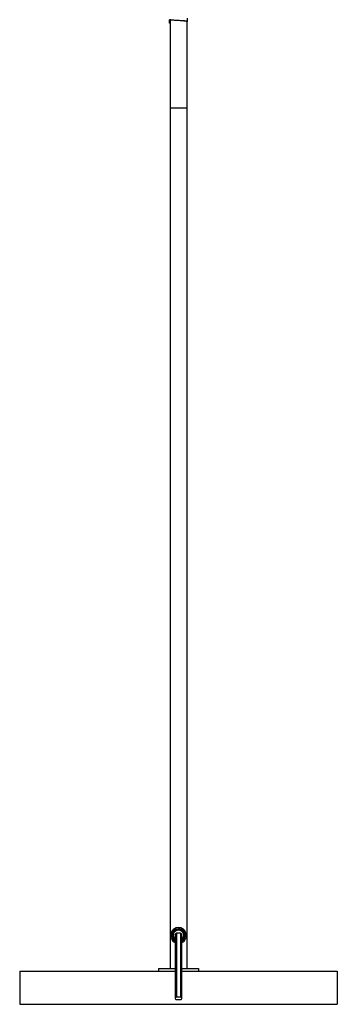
# Paper-space layout '_Izquierda' of a CAD drawing. Header units: millimetres. Extents: x -190 to 170, y 0 to 1326.
# Tile 1 of 6: x -120 to 120, y 0 to 743. Entities that reach past the tile are written whole.
import ezdxf

# ---------------------------------------------------------------- set-up
doc = ezdxf.new("R2010")
doc.units = ezdxf.units.MM

psp = doc.layouts.new('_Izquierda')

# ---------------------------------------------------------------- linework, layer by layer
at = {"color": 7, "linetype": 'Continuous', "lineweight": 25}
for p, q in [((6.85, 742.1), (6.85, 744.6)), ((-6.85, 740.75), (-6.85, 743.25)), ((-6.85, 743.25), (-6.25, 743.25)), ((-6.25, 740.75), (-6.85, 740.75)), ((-6.25, 743.25), (-6.25, 27)), ((6.25, 742.1), (6.25, 27)), ((-6.25, 677), (6.25, 677)), ((1.5, 53.62), (-1.5, 53.62)), ((0.53, 56.61), (0.68, 57.96)), ((-120, 25), (-120, 0)), ((-120, 25), (-2.5, 25)), ((-15, 27), (-15, 25)), ((-15, 27), (-2.53, 27)), ((2.5, 25), (120, 25)), ((2.52, 27), (15, 27)), ((15, 27), (15, 25)), ((120, 25), (120, 0)), ((-120, 0), (120, 0)), ((1.5, 5.38), (-1.5, 5.38)), ((-1.5, 3.57), (1.5, 3.57))]:
    psp.add_line(p, q, dxfattribs=at)
for centre, radius, start, end in [((0, 52), 6, 295.14569, 245.09513), ((0, 52), 4, 308.76132, 230.44152), ((-1.57, 4.48), 0.909, 85.46042, 274.53958), ((1.57, 4.48), 0.909, 265.46042, 94.53958)]:
    psp.add_arc(centre, radius, start, end, dxfattribs=at)
at = {"color": 8, "linetype": 'Continuous', "lineweight": 25}
for radius, start, end in [(5.11, 299.71228, 240.71625), (4.64, 303.13818, 236.69142)]:
    psp.add_arc((0, 52), radius, start, end, dxfattribs=at)
at = {"color": 7, "linetype": 'Continuous', "lineweight": 25}
for points, knots in [([(-6.85, 743.25), (-6.82, 743.29), (-6.79, 743.35), (-6.34, 743.41), (-6.25, 743.42)], [0, 0, 0, 0, 0.789829, 1, 1, 1, 1]), ([(6.25, 741.93), (6.38, 741.95), (6.83, 742.02), (6.93, 742.12), (6.51, 742.25), (5.38, 742.4), (3.72, 742.54), (1.7, 742.66), (-0.52, 742.81), (-2.67, 742.95), (-4.55, 743.07), (-5.96, 743.22), (-6.77, 743.35), (-6.78, 743.42), (-6.78, 743.45)], [0, 0, 0, 0, 0.035968, 0.124375, 0.214209, 0.30635, 0.396066, 0.484569, 0.576535, 0.667397, 0.75522, 0.846629, 0.938284, 1, 1, 1, 1]), ([(6.25, 742.1), (6.16, 742.15), (5.97, 742.26), (4.52, 742.45), (2.47, 742.6), (0.78, 742.72), (-0.05, 742.78), (-0.07, 742.78)], [0, 0, 0, 0, 0.2462981, 0.4990917, 0.7418432, 0.9924343, 1, 1, 1, 1]), ([(-1.5, 53.62), (-1.7, 53.6), (-2.01, 53.55), (-2.43, 53.1), (-2.48, 52.77), (-2.5, 52.6)], [0, 0, 0, 0, 0.473329, 0.7314, 1, 1, 1, 1]), ([(-2.5, 52.58), (-2.5, 52.59), (-2.5, 52.6), (-2.5, 52.24), (-2.5, 51.6), (-2.5, 50.81), (-2.5, 49.9), (-2.5, 48.34), (-2.5, 45.72), (-2.5, 42), (-2.5, 38.22), (-2.5, 34.82), (-2.5, 32.35), (-2.5, 30.8), (-2.5, 29.86), (-2.5, 29.2), (-2.5, 28.64), (-2.5, 27.41), (-2.5, 25.12), (-2.5, 22.6), (-2.5, 20.37), (-2.5, 18.74), (-2.5, 17.1), (-2.5, 15.57), (-2.5, 14.02), (-2.5, 12.28), (-2.5, 10.09), (-2.5, 7.44), (-2.5, 5.51), (-2.5, 4.48)], [0, 0, 0, 0, 0.0255563, 0.0588289, 0.0856129, 0.1061769, 0.1240058, 0.1421763, 0.1845042, 0.2276557, 0.270827, 0.313667, 0.3560587, 0.3985457, 0.4412691, 0.4842132, 0.5483878, 0.6122643, 0.6759215, 0.7396193, 0.7676705, 0.7954022, 0.8214399, 0.8459295, 0.8653457, 0.8904444, 0.9212472, 0.9577677, 1, 1, 1, 1]), ([(2.5, 52.6), (2.48, 52.77), (2.43, 53.1), (2.01, 53.55), (1.7, 53.6), (1.5, 53.62)], [0, 0, 0, 0, 0.2686, 0.526671, 1, 1, 1, 1]), ([(2.5, 4.48), (2.5, 5.51), (2.5, 7.39), (2.5, 9.93), (2.5, 11.93), (2.5, 13.53), (2.5, 14.9), (2.5, 16.23), (2.5, 18.3), (2.5, 20.98), (2.5, 24.1), (2.5, 26.71), (2.5, 28.39), (2.5, 29.07), (2.5, 29.78), (2.5, 30.92), (2.5, 32.72), (2.5, 35.01), (2.5, 38.02), (2.5, 41.35), (2.5, 44.63), (2.5, 47.07), (2.5, 48.71), (2.5, 49.92), (2.5, 50.95), (2.5, 51.78), (2.5, 52.34), (2.5, 52.61), (2.5, 52.6), (2.5, 52.59)], [0, 0, 0, 0, 0.042022, 0.077035, 0.105039, 0.126274, 0.145782, 0.165651, 0.18588, 0.242047, 0.298163, 0.364896, 0.431741, 0.498968, 0.556268, 0.61325, 0.650975, 0.688739, 0.72682, 0.765224, 0.803578, 0.839335, 0.85581, 0.87402, 0.898686, 0.921595, 0.948457, 0.97946, 1, 1, 1, 1])]:
    psp.add_open_spline(points, degree=3, knots=knots, dxfattribs=at)
at = {"color": 8, "linetype": 'Continuous', "lineweight": 25}
for points in [[(-1.5, 53.58), (-1.5, 53.59), (-1.5, 53.65), (-1.5, 53.24), (-1.5, 51.97), (-1.5, 49.71), (-1.5, 46.88), (-1.5, 43.66), (-1.5, 39.9), (-1.5, 35.96), (-1.5, 32.96), (-1.5, 31.32), (-1.5, 30.45), (-1.5, 29.81), (-1.5, 28.77), (-1.5, 25.92), (-1.5, 21.85), (-1.5, 16.86), (-1.5, 11.27), (-1.5, 7.35), (-1.5, 5.38)], [(1.5, 53.58), (1.5, 53.59), (1.5, 53.65), (1.5, 53.24), (1.5, 51.97), (1.5, 49.71), (1.5, 46.88), (1.5, 43.66), (1.5, 39.9), (1.5, 35.96), (1.5, 32.96), (1.5, 31.32), (1.5, 30.45), (1.5, 29.81), (1.5, 28.77), (1.5, 25.92), (1.5, 21.85), (1.5, 16.86), (1.5, 11.27), (1.5, 7.35), (1.5, 5.38)]]:
    psp.add_open_spline(points, degree=3, knots=[0, 0, 0, 0, 0.012694, 0.060705, 0.108102, 0.145341, 0.182805, 0.220496, 0.258099, 0.310841, 0.362349, 0.414344, 0.467386, 0.521205, 0.601512, 0.681069, 0.760411, 0.840005, 0.919928, 1, 1, 1, 1], dxfattribs=at)

doc.saveas('drawing.dxf')
